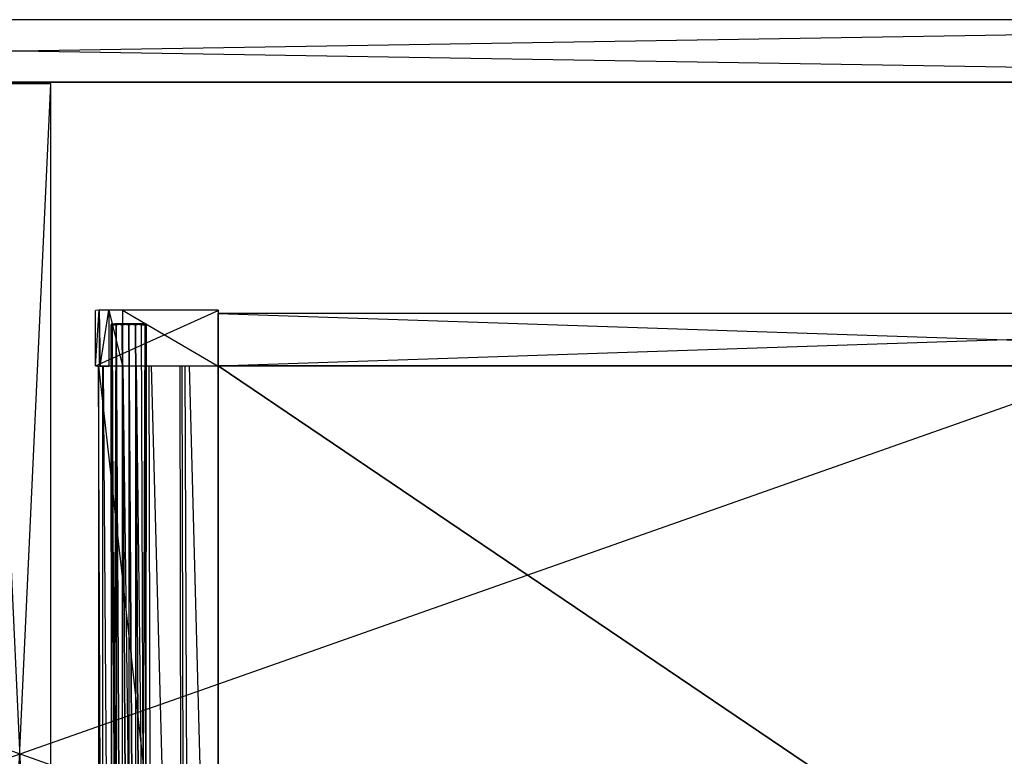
# Model space of a CAD drawing. Extents: x 0 to 1.2, y -0.5 to 0.
# Tile 6 of 8: x 0.6 to 0.9, y -0.27 to -0.05. Entities that reach past the tile are written whole.
import ezdxf

# ---------------------------------------------------------------- set-up
doc = ezdxf.new("R2010")
doc.units = 0
for name, color, linetype in [('L19_KORPUS_LEGATO_BO_X_11620__Y', 7, 'CONTINUOUS'), ('L20_KORPUS_LEGATO_RWT_X_11620__', 7, 'CONTINUOUS'), ('L26_KORPUS_LEGATO_MS_X_190__Y_4', 7, 'CONTINUOUS'), ('L2_DRAWERBOX_LEGATO_REL_6_X_365', 7, 'CONTINUOUS'), ('L4_DRAWERBOX_LEGATO_REL_4_X_139', 7, 'CONTINUOUS'), ('L5_DRAWERBOX_LEGATO_REL_3_X_479', 7, 'CONTINUOUS'), ('L6_DRAWERBOX_LEGATO_REL_2_X_479', 7, 'CONTINUOUS'), ('L7_DRAWERBOX_LEGATO_REL_1_X_373', 7, 'CONTINUOUS')]:
    doc.layers.add(name, color=color, linetype=linetype)

msp = doc.modelspace()

# ---------------------------------------------------------------- linework, layer by layer
at = {"layer": 'L19_KORPUS_LEGATO_BO_X_11620__Y', "color": 8}
for points, invisible_edges in [([(1.181, -0.4785, 0.02), (0.019, -0.069, 0.02), (0.019, -0.4785, 0.02), (1.181, -0.4785, 0.02)], 13), ([(0.019, -0.069, 0.02), (1.181, -0.4785, 0.02), (1.181, -0.069, 0.02), (0.019, -0.069, 0.02)], 14), ([(1.181, -0.069, 0.001), (0.019, -0.4785, 0.001), (0.019, -0.069, 0.001), (1.181, -0.069, 0.001)], 13), ([(0.019, -0.4785, 0.001), (1.181, -0.069, 0.001), (1.181, -0.4785, 0.001), (0.019, -0.4785, 0.001)], 14), ([(0.019, -0.069, 0.02), (1.181, -0.069, 0.001), (0.019, -0.069, 0.001), (0.019, -0.069, 0.02)], 13), ([(1.181, -0.069, 0.001), (0.019, -0.069, 0.02), (1.181, -0.069, 0.02), (1.181, -0.069, 0.001)], 14)]:
    msp.add_3dface(points, dxfattribs=dict(at, invisible_edges=invisible_edges))
at = {"layer": 'L20_KORPUS_LEGATO_RWT_X_11620__', "color": 8}
for points, invisible_edges in [([(0.019, -0.05, 0.1605), (1.181, -0.05, 0.0005), (0.019, -0.05, 0.0005), (0.019, -0.05, 0.1605)], 13), ([(1.181, -0.05, 0.0005), (0.019, -0.05, 0.1605), (1.181, -0.05, 0.1605), (1.181, -0.05, 0.0005)], 14), ([(1.181, -0.05, 0.0005), (0.019, -0.069, 0.0005), (0.019, -0.05, 0.0005), (1.181, -0.05, 0.0005)], 13), ([(0.019, -0.069, 0.0005), (1.181, -0.05, 0.0005), (1.181, -0.069, 0.0005), (0.019, -0.069, 0.0005)], 14), ([(1.181, -0.069, 0.1605), (0.019, -0.05, 0.1605), (0.019, -0.069, 0.1605), (1.181, -0.069, 0.1605)], 13), ([(0.019, -0.05, 0.1605), (1.181, -0.069, 0.1605), (1.181, -0.05, 0.1605), (0.019, -0.05, 0.1605)], 14), ([(1.181, -0.069, 0.0005), (0.019, -0.069, 0.1605), (0.019, -0.069, 0.0005), (1.181, -0.069, 0.0005)], 13), ([(0.019, -0.069, 0.1605), (1.181, -0.069, 0.0005), (1.181, -0.069, 0.1605), (0.019, -0.069, 0.1605)], 14)]:
    msp.add_3dface(points, dxfattribs=dict(at, invisible_edges=invisible_edges))
at = {"layer": 'L26_KORPUS_LEGATO_MS_X_190__Y_4', "color": 8}
for points, invisible_edges in [([(0.5905, -0.0695, 0.313), (0.6095, -0.0695, 0.02), (0.5905, -0.0695, 0.02), (0.5905, -0.0695, 0.313)], 13), ([(0.6095, -0.0695, 0.02), (0.5905, -0.0695, 0.313), (0.6095, -0.0695, 0.313), (0.6095, -0.0695, 0.02)], 14), ([(0.6095, -0.0695, 0.02), (0.5905, -0.4785, 0.02), (0.5905, -0.0695, 0.02), (0.6095, -0.0695, 0.02)], 13), ([(0.5905, -0.4785, 0.02), (0.6095, -0.0695, 0.02), (0.6095, -0.4785, 0.02), (0.5905, -0.4785, 0.02)], 14), ([(0.6095, -0.4785, 0.313), (0.5905, -0.0695, 0.313), (0.5905, -0.4785, 0.313), (0.6095, -0.4785, 0.313)], 13), ([(0.5905, -0.0695, 0.313), (0.6095, -0.4785, 0.313), (0.6095, -0.0695, 0.313), (0.5905, -0.0695, 0.313)], 14), ([(0.6095, -0.0695, 0.02), (0.6095, -0.4785, 0.313), (0.6095, -0.4785, 0.02), (0.6095, -0.0695, 0.02)], 13), ([(0.6095, -0.4785, 0.313), (0.6095, -0.0695, 0.02), (0.6095, -0.0695, 0.313), (0.6095, -0.4785, 0.313)], 14)]:
    msp.add_3dface(points, dxfattribs=dict(at, invisible_edges=invisible_edges))
at = {"layer": 'L2_DRAWERBOX_LEGATO_REL_6_X_365', "color": 8}
for points, invisible_edges in [([(0.660485, -0.4795, 0.032), (0.624, -0.1555, 0.032), (0.624, -0.4795, 0.032), (0.660485, -0.4795, 0.032)], 13), ([(0.624, -0.1555, 0.032), (0.660485, -0.4795, 0.032), (0.660485, -0.1555, 0.032), (0.624, -0.1555, 0.032)], 14), ([(0.624, -0.1555, 0.032), (0.625286, -0.4795, 0.10758), (0.624, -0.4795, 0.032), (0.624, -0.1555, 0.032)], 13), ([(0.625286, -0.4795, 0.10758), (0.624, -0.1555, 0.032), (0.625286, -0.1555, 0.10758), (0.625286, -0.4795, 0.10758)], 14), ([(0.625286, -0.1555, 0.10758), (0.625533, -0.4795, 0.110955), (0.625286, -0.4795, 0.10758), (0.625286, -0.1555, 0.10758)], 13), ([(0.625533, -0.4795, 0.110955), (0.625286, -0.1555, 0.10758), (0.625533, -0.1555, 0.110955), (0.625533, -0.4795, 0.110955)], 14), ([(0.625533, -0.1555, 0.110955), (0.62788, -0.4795, 0.114232), (0.625533, -0.4795, 0.110955), (0.625533, -0.1555, 0.110955)], 13), ([(0.62788, -0.4795, 0.114232), (0.625533, -0.1555, 0.110955), (0.62788, -0.1555, 0.114232), (0.62788, -0.4795, 0.114232)], 14), ([(0.62788, -0.1555, 0.114232), (0.631526, -0.4795, 0.115948), (0.62788, -0.4795, 0.114232), (0.62788, -0.1555, 0.114232)], 13), ([(0.631526, -0.4795, 0.115948), (0.62788, -0.1555, 0.114232), (0.631526, -0.1555, 0.115948), (0.631526, -0.4795, 0.115948)], 14), ([(0.631526, -0.1555, 0.115948), (0.635589, -0.4795, 0.115998), (0.631526, -0.4795, 0.115948), (0.631526, -0.1555, 0.115948)], 13), ([(0.635589, -0.4795, 0.115998), (0.631526, -0.1555, 0.115948), (0.635589, -0.1555, 0.115998), (0.635589, -0.4795, 0.115998)], 14), ([(0.635589, -0.1555, 0.115998), (0.639428, -0.4795, 0.114666), (0.635589, -0.4795, 0.115998), (0.635589, -0.1555, 0.115998)], 13), ([(0.639428, -0.4795, 0.114666), (0.635589, -0.1555, 0.115998), (0.639428, -0.1555, 0.114666), (0.639428, -0.4795, 0.114666)], 14), ([(0.639428, -0.1555, 0.114666), (0.64018, -0.4795, 0.113598), (0.639428, -0.4795, 0.114666), (0.639428, -0.1555, 0.114666)], 13), ([(0.64018, -0.4795, 0.113598), (0.639428, -0.1555, 0.114666), (0.64018, -0.1555, 0.113598), (0.64018, -0.4795, 0.113598)], 14), ([(0.64018, -0.1555, 0.113598), (0.648889, -0.4795, 0.060646), (0.64018, -0.4795, 0.113598), (0.64018, -0.1555, 0.113598)], 13), ([(0.648889, -0.4795, 0.060646), (0.64018, -0.1555, 0.113598), (0.648889, -0.1555, 0.060646), (0.648889, -0.4795, 0.060646)], 14), ([(0.648889, -0.1555, 0.060646), (0.64947, -0.4795, 0.058607), (0.648889, -0.4795, 0.060646), (0.648889, -0.1555, 0.060646)], 13), ([(0.64947, -0.4795, 0.058607), (0.648889, -0.1555, 0.060646), (0.64947, -0.1555, 0.058607), (0.64947, -0.4795, 0.058607)], 14), ([(0.64947, -0.1555, 0.058607), (0.650433, -0.4795, 0.056719), (0.64947, -0.4795, 0.058607), (0.64947, -0.1555, 0.058607)], 13), ([(0.650433, -0.4795, 0.056719), (0.64947, -0.1555, 0.058607), (0.650433, -0.1555, 0.056719), (0.650433, -0.4795, 0.056719)], 14), ([(0.650433, -0.1555, 0.056719), (0.651741, -0.4795, 0.055052), (0.650433, -0.4795, 0.056719), (0.650433, -0.1555, 0.056719)], 13), ([(0.651741, -0.4795, 0.055052), (0.650433, -0.1555, 0.056719), (0.651741, -0.1555, 0.055052), (0.651741, -0.4795, 0.055052)], 14), ([(0.651741, -0.1555, 0.055052), (0.660485, -0.4795, 0.048743), (0.651741, -0.4795, 0.055052), (0.651741, -0.1555, 0.055052)], 13), ([(0.660485, -0.4795, 0.048743), (0.651741, -0.1555, 0.055052), (0.660485, -0.1555, 0.048743), (0.660485, -0.4795, 0.048743)], 14), ([(0.660485, -0.1555, 0.048743), (0.660485, -0.4795, 0.032), (0.660485, -0.4795, 0.048743), (0.660485, -0.1555, 0.048743)], 13), ([(0.660485, -0.4795, 0.032), (0.660485, -0.1555, 0.048743), (0.660485, -0.1555, 0.032), (0.660485, -0.4795, 0.032)], 14)]:
    msp.add_3dface(points, dxfattribs=dict(at, invisible_edges=invisible_edges))
at = {"layer": 'L4_DRAWERBOX_LEGATO_REL_4_X_139', "color": 8}
for points, invisible_edges in [([(0.627831, -0.142651, 0.1666), (0.628243, -0.143025, 0.168674), (0.627831, -0.143025, 0.1666), (0.627831, -0.142651, 0.1666)], 13), ([(0.628243, -0.143025, 0.168674), (0.627831, -0.142651, 0.1666), (0.628243, -0.142651, 0.168674), (0.628243, -0.143025, 0.168674)], 14), ([(0.628243, -0.142651, 0.164526), (0.627831, -0.143025, 0.1666), (0.628243, -0.143025, 0.164526), (0.628243, -0.142651, 0.164526)], 13), ([(0.627831, -0.143025, 0.1666), (0.628243, -0.142651, 0.164526), (0.627831, -0.142651, 0.1666), (0.627831, -0.143025, 0.1666)], 14), ([(0.629336, -0.142651, 0.164979), (0.627831, -0.142651, 0.1666), (0.628243, -0.142651, 0.164526), (0.629336, -0.142651, 0.164979)], 13), ([(0.627831, -0.142651, 0.1666), (0.629336, -0.142651, 0.164979), (0.629013, -0.142651, 0.1666), (0.627831, -0.142651, 0.1666)], 14), ([(0.629336, -0.142651, 0.168221), (0.627831, -0.142651, 0.1666), (0.629013, -0.142651, 0.1666), (0.629336, -0.142651, 0.168221)], 13), ([(0.627831, -0.142651, 0.1666), (0.629336, -0.142651, 0.168221), (0.628243, -0.142651, 0.168674), (0.627831, -0.142651, 0.1666)], 14), ([(0.627831, -0.143025, 0.1666), (0.628243, -0.452987, 0.168674), (0.627831, -0.452987, 0.1666), (0.627831, -0.143025, 0.1666)], 13), ([(0.628243, -0.452987, 0.168674), (0.627831, -0.143025, 0.1666), (0.628243, -0.143025, 0.168674), (0.628243, -0.452987, 0.168674)], 14), ([(0.628243, -0.143025, 0.164526), (0.627831, -0.452987, 0.1666), (0.628243, -0.452987, 0.164526), (0.628243, -0.143025, 0.164526)], 13), ([(0.627831, -0.452987, 0.1666), (0.628243, -0.143025, 0.164526), (0.627831, -0.143025, 0.1666), (0.627831, -0.452987, 0.1666)], 14), ([(0.628243, -0.142651, 0.168674), (0.629418, -0.143025, 0.170432), (0.628243, -0.143025, 0.168674), (0.628243, -0.142651, 0.168674)], 13), ([(0.629418, -0.143025, 0.170432), (0.628243, -0.142651, 0.168674), (0.629418, -0.142651, 0.170432), (0.629418, -0.143025, 0.170432)], 14), ([(0.629418, -0.142651, 0.162768), (0.628243, -0.143025, 0.164526), (0.629418, -0.143025, 0.162768), (0.629418, -0.142651, 0.162768)], 13), ([(0.628243, -0.143025, 0.164526), (0.629418, -0.142651, 0.162768), (0.628243, -0.142651, 0.164526), (0.628243, -0.143025, 0.164526)], 14), ([(0.630254, -0.142651, 0.163604), (0.628243, -0.142651, 0.164526), (0.629418, -0.142651, 0.162768), (0.630254, -0.142651, 0.163604)], 13), ([(0.628243, -0.142651, 0.164526), (0.630254, -0.142651, 0.163604), (0.629336, -0.142651, 0.164979), (0.628243, -0.142651, 0.164526)], 14), ([(0.630254, -0.142651, 0.169596), (0.628243, -0.142651, 0.168674), (0.629336, -0.142651, 0.168221), (0.630254, -0.142651, 0.169596)], 13), ([(0.628243, -0.142651, 0.168674), (0.630254, -0.142651, 0.169596), (0.629418, -0.142651, 0.170432), (0.628243, -0.142651, 0.168674)], 14), ([(0.628243, -0.143025, 0.168674), (0.629418, -0.452987, 0.170432), (0.628243, -0.452987, 0.168674), (0.628243, -0.143025, 0.168674)], 13), ([(0.629418, -0.452987, 0.170432), (0.628243, -0.143025, 0.168674), (0.629418, -0.143025, 0.170432), (0.629418, -0.452987, 0.170432)], 14), ([(0.629418, -0.143025, 0.162768), (0.628243, -0.452987, 0.164526), (0.629418, -0.452987, 0.162768), (0.629418, -0.143025, 0.162768)], 13), ([(0.628243, -0.452987, 0.164526), (0.629418, -0.143025, 0.162768), (0.628243, -0.143025, 0.164526), (0.628243, -0.452987, 0.164526)], 14), ([(0.629336, -0.142651, 0.164979), (0.637487, -0.142651, 0.1666), (0.629013, -0.142651, 0.1666), (0.629336, -0.142651, 0.164979)], 13), ([(0.629013, -0.142651, 0.1666), (0.637487, -0.142651, 0.1666), (0.629336, -0.142651, 0.168221), (0.629013, -0.142651, 0.1666)], 10), ([(0.630254, -0.142651, 0.163604), (0.636246, -0.142651, 0.163604), (0.629336, -0.142651, 0.164979), (0.630254, -0.142651, 0.163604)], 10), ([(0.629336, -0.142651, 0.164979), (0.636246, -0.142651, 0.163604), (0.637165, -0.142651, 0.164979), (0.629336, -0.142651, 0.164979)], 13), ([(0.629336, -0.142651, 0.164979), (0.637165, -0.142651, 0.164979), (0.637487, -0.142651, 0.1666), (0.629336, -0.142651, 0.164979)], 10), ([(0.629336, -0.142651, 0.168221), (0.637487, -0.142651, 0.1666), (0.637165, -0.142651, 0.168221), (0.629336, -0.142651, 0.168221)], 13), ([(0.629336, -0.142651, 0.168221), (0.637165, -0.142651, 0.168221), (0.636246, -0.142651, 0.169596), (0.629336, -0.142651, 0.168221)], 14), ([(0.629336, -0.142651, 0.168221), (0.636246, -0.142651, 0.169596), (0.630254, -0.142651, 0.169596), (0.629336, -0.142651, 0.168221)], 15), ([(0.631176, -0.142651, 0.171607), (0.629418, -0.143025, 0.170432), (0.629418, -0.142651, 0.170432), (0.631176, -0.142651, 0.171607)], 13), ([(0.629418, -0.143025, 0.170432), (0.631176, -0.142651, 0.171607), (0.631176, -0.143025, 0.171607), (0.629418, -0.143025, 0.170432)], 14), ([(0.631176, -0.143025, 0.161593), (0.629418, -0.142651, 0.162768), (0.629418, -0.143025, 0.162768), (0.631176, -0.143025, 0.161593)], 13), ([(0.629418, -0.142651, 0.162768), (0.631176, -0.143025, 0.161593), (0.631176, -0.142651, 0.161593), (0.629418, -0.142651, 0.162768)], 14), ([(0.631629, -0.142651, 0.162686), (0.629418, -0.142651, 0.162768), (0.631176, -0.142651, 0.161593), (0.631629, -0.142651, 0.162686)], 13), ([(0.629418, -0.142651, 0.162768), (0.631629, -0.142651, 0.162686), (0.630254, -0.142651, 0.163604), (0.629418, -0.142651, 0.162768)], 14), ([(0.631629, -0.142651, 0.170514), (0.629418, -0.142651, 0.170432), (0.630254, -0.142651, 0.169596), (0.631629, -0.142651, 0.170514)], 13), ([(0.629418, -0.142651, 0.170432), (0.631629, -0.142651, 0.170514), (0.631176, -0.142651, 0.171607), (0.629418, -0.142651, 0.170432)], 14), ([(0.629418, -0.143025, 0.170432), (0.631176, -0.452987, 0.171607), (0.629418, -0.452987, 0.170432), (0.629418, -0.143025, 0.170432)], 13), ([(0.631176, -0.452987, 0.171607), (0.629418, -0.143025, 0.170432), (0.631176, -0.143025, 0.171607), (0.631176, -0.452987, 0.171607)], 14), ([(0.631176, -0.452987, 0.161593), (0.629418, -0.143025, 0.162768), (0.629418, -0.452987, 0.162768), (0.631176, -0.452987, 0.161593)], 13), ([(0.629418, -0.143025, 0.162768), (0.631176, -0.452987, 0.161593), (0.631176, -0.143025, 0.161593), (0.629418, -0.143025, 0.162768)], 14), ([(0.631629, -0.142651, 0.162686), (0.636246, -0.142651, 0.163604), (0.630254, -0.142651, 0.163604), (0.631629, -0.142651, 0.162686)], 13), ([(0.630254, -0.142651, 0.169596), (0.636246, -0.142651, 0.169596), (0.634872, -0.142651, 0.170514), (0.630254, -0.142651, 0.169596)], 15), ([(0.630254, -0.142651, 0.169596), (0.634872, -0.142651, 0.170514), (0.631629, -0.142651, 0.170514), (0.630254, -0.142651, 0.169596)], 15), ([(0.63325, -0.142651, 0.172019), (0.631176, -0.143025, 0.171607), (0.631176, -0.142651, 0.171607), (0.63325, -0.142651, 0.172019)], 13), ([(0.631176, -0.143025, 0.171607), (0.63325, -0.142651, 0.172019), (0.63325, -0.143025, 0.172019), (0.631176, -0.143025, 0.171607)], 14), ([(0.63325, -0.143025, 0.161181), (0.631176, -0.142651, 0.161593), (0.631176, -0.143025, 0.161593), (0.63325, -0.143025, 0.161181)], 13), ([(0.631176, -0.142651, 0.161593), (0.63325, -0.143025, 0.161181), (0.63325, -0.142651, 0.161181), (0.631176, -0.142651, 0.161593)], 14), ([(0.63325, -0.142651, 0.162363), (0.631176, -0.142651, 0.161593), (0.63325, -0.142651, 0.161181), (0.63325, -0.142651, 0.162363)], 13), ([(0.631176, -0.142651, 0.161593), (0.63325, -0.142651, 0.162363), (0.631629, -0.142651, 0.162686), (0.631176, -0.142651, 0.161593)], 14), ([(0.63325, -0.142651, 0.170837), (0.631176, -0.142651, 0.171607), (0.631629, -0.142651, 0.170514), (0.63325, -0.142651, 0.170837)], 13), ([(0.631176, -0.142651, 0.171607), (0.63325, -0.142651, 0.170837), (0.63325, -0.142651, 0.172019), (0.631176, -0.142651, 0.171607)], 14), ([(0.631176, -0.143025, 0.171607), (0.63325, -0.452987, 0.172019), (0.631176, -0.452987, 0.171607), (0.631176, -0.143025, 0.171607)], 13), ([(0.63325, -0.452987, 0.172019), (0.631176, -0.143025, 0.171607), (0.63325, -0.143025, 0.172019), (0.63325, -0.452987, 0.172019)], 14), ([(0.63325, -0.452987, 0.161181), (0.631176, -0.143025, 0.161593), (0.631176, -0.452987, 0.161593), (0.63325, -0.452987, 0.161181)], 13), ([(0.631176, -0.143025, 0.161593), (0.63325, -0.452987, 0.161181), (0.63325, -0.143025, 0.161181), (0.631176, -0.143025, 0.161593)], 14), ([(0.634872, -0.142651, 0.162686), (0.631629, -0.142651, 0.162686), (0.63325, -0.142651, 0.162363), (0.634872, -0.142651, 0.162686)], 13), ([(0.631629, -0.142651, 0.162686), (0.634872, -0.142651, 0.162686), (0.636246, -0.142651, 0.163604), (0.631629, -0.142651, 0.162686)], 10), ([(0.631629, -0.142651, 0.170514), (0.634872, -0.142651, 0.170514), (0.63325, -0.142651, 0.170837), (0.631629, -0.142651, 0.170514)], 15), ([(0.635324, -0.143025, 0.161593), (0.63325, -0.142651, 0.161181), (0.63325, -0.143025, 0.161181), (0.635324, -0.143025, 0.161593)], 13), ([(0.63325, -0.142651, 0.161181), (0.635324, -0.143025, 0.161593), (0.635324, -0.142651, 0.161593), (0.63325, -0.142651, 0.161181)], 14), ([(0.635324, -0.142651, 0.171607), (0.63325, -0.143025, 0.172019), (0.63325, -0.142651, 0.172019), (0.635324, -0.142651, 0.171607)], 13), ([(0.63325, -0.143025, 0.172019), (0.635324, -0.142651, 0.171607), (0.635324, -0.143025, 0.171607), (0.63325, -0.143025, 0.172019)], 14), ([(0.635324, -0.142651, 0.171607), (0.63325, -0.142651, 0.170837), (0.634872, -0.142651, 0.170514), (0.635324, -0.142651, 0.171607)], 13), ([(0.63325, -0.142651, 0.170837), (0.635324, -0.142651, 0.171607), (0.63325, -0.142651, 0.172019), (0.63325, -0.142651, 0.170837)], 14), ([(0.635324, -0.142651, 0.161593), (0.63325, -0.142651, 0.162363), (0.63325, -0.142651, 0.161181), (0.635324, -0.142651, 0.161593)], 13), ([(0.63325, -0.142651, 0.162363), (0.635324, -0.142651, 0.161593), (0.634872, -0.142651, 0.162686), (0.63325, -0.142651, 0.162363)], 14), ([(0.635324, -0.452987, 0.161593), (0.63325, -0.143025, 0.161181), (0.63325, -0.452987, 0.161181), (0.635324, -0.452987, 0.161593)], 13), ([(0.63325, -0.143025, 0.161181), (0.635324, -0.452987, 0.161593), (0.635324, -0.143025, 0.161593), (0.63325, -0.143025, 0.161181)], 14), ([(0.63325, -0.143025, 0.172019), (0.635324, -0.452987, 0.171607), (0.63325, -0.452987, 0.172019), (0.63325, -0.143025, 0.172019)], 13), ([(0.635324, -0.452987, 0.171607), (0.63325, -0.143025, 0.172019), (0.635324, -0.143025, 0.171607), (0.635324, -0.452987, 0.171607)], 14), ([(0.637082, -0.142651, 0.170432), (0.634872, -0.142651, 0.170514), (0.636246, -0.142651, 0.169596), (0.637082, -0.142651, 0.170432)], 13), ([(0.634872, -0.142651, 0.170514), (0.637082, -0.142651, 0.170432), (0.635324, -0.142651, 0.171607), (0.634872, -0.142651, 0.170514)], 14), ([(0.637082, -0.142651, 0.162768), (0.634872, -0.142651, 0.162686), (0.635324, -0.142651, 0.161593), (0.637082, -0.142651, 0.162768)], 13), ([(0.634872, -0.142651, 0.162686), (0.637082, -0.142651, 0.162768), (0.636246, -0.142651, 0.163604), (0.634872, -0.142651, 0.162686)], 14), ([(0.637082, -0.143025, 0.162768), (0.635324, -0.142651, 0.161593), (0.635324, -0.143025, 0.161593), (0.637082, -0.143025, 0.162768)], 13), ([(0.635324, -0.142651, 0.161593), (0.637082, -0.143025, 0.162768), (0.637082, -0.142651, 0.162768), (0.635324, -0.142651, 0.161593)], 14), ([(0.637082, -0.142651, 0.170432), (0.635324, -0.143025, 0.171607), (0.635324, -0.142651, 0.171607), (0.637082, -0.142651, 0.170432)], 13), ([(0.635324, -0.143025, 0.171607), (0.637082, -0.142651, 0.170432), (0.637082, -0.143025, 0.170432), (0.635324, -0.143025, 0.171607)], 14), ([(0.637082, -0.452987, 0.162768), (0.635324, -0.143025, 0.161593), (0.635324, -0.452987, 0.161593), (0.637082, -0.452987, 0.162768)], 13), ([(0.635324, -0.143025, 0.161593), (0.637082, -0.452987, 0.162768), (0.637082, -0.143025, 0.162768), (0.635324, -0.143025, 0.161593)], 14), ([(0.635324, -0.143025, 0.171607), (0.637082, -0.452987, 0.170432), (0.635324, -0.452987, 0.171607), (0.635324, -0.143025, 0.171607)], 13), ([(0.637082, -0.452987, 0.170432), (0.635324, -0.143025, 0.171607), (0.637082, -0.143025, 0.170432), (0.637082, -0.452987, 0.170432)], 14), ([(0.638257, -0.142651, 0.168674), (0.636246, -0.142651, 0.169596), (0.637165, -0.142651, 0.168221), (0.638257, -0.142651, 0.168674)], 13), ([(0.636246, -0.142651, 0.169596), (0.638257, -0.142651, 0.168674), (0.637082, -0.142651, 0.170432), (0.636246, -0.142651, 0.169596)], 14), ([(0.638257, -0.142651, 0.164526), (0.636246, -0.142651, 0.163604), (0.637082, -0.142651, 0.162768), (0.638257, -0.142651, 0.164526)], 13), ([(0.636246, -0.142651, 0.163604), (0.638257, -0.142651, 0.164526), (0.637165, -0.142651, 0.164979), (0.636246, -0.142651, 0.163604)], 14), ([(0.638257, -0.142651, 0.164526), (0.637082, -0.143025, 0.162768), (0.638257, -0.143025, 0.164526), (0.638257, -0.142651, 0.164526)], 13), ([(0.637082, -0.143025, 0.162768), (0.638257, -0.142651, 0.164526), (0.637082, -0.142651, 0.162768), (0.637082, -0.143025, 0.162768)], 14), ([(0.637082, -0.142651, 0.170432), (0.638257, -0.143025, 0.168674), (0.637082, -0.143025, 0.170432), (0.637082, -0.142651, 0.170432)], 13), ([(0.638257, -0.143025, 0.168674), (0.637082, -0.142651, 0.170432), (0.638257, -0.142651, 0.168674), (0.638257, -0.143025, 0.168674)], 14), ([(0.638257, -0.143025, 0.164526), (0.637082, -0.452987, 0.162768), (0.638257, -0.452987, 0.164526), (0.638257, -0.143025, 0.164526)], 13), ([(0.637082, -0.452987, 0.162768), (0.638257, -0.143025, 0.164526), (0.637082, -0.143025, 0.162768), (0.637082, -0.452987, 0.162768)], 14), ([(0.637082, -0.143025, 0.170432), (0.638257, -0.452987, 0.168674), (0.637082, -0.452987, 0.170432), (0.637082, -0.143025, 0.170432)], 13), ([(0.638257, -0.452987, 0.168674), (0.637082, -0.143025, 0.170432), (0.638257, -0.143025, 0.168674), (0.638257, -0.452987, 0.168674)], 14), ([(0.63867, -0.142651, 0.1666), (0.637165, -0.142651, 0.168221), (0.637487, -0.142651, 0.1666), (0.63867, -0.142651, 0.1666)], 13), ([(0.637165, -0.142651, 0.168221), (0.63867, -0.142651, 0.1666), (0.638257, -0.142651, 0.168674), (0.637165, -0.142651, 0.168221)], 14), ([(0.63867, -0.142651, 0.1666), (0.637165, -0.142651, 0.164979), (0.638257, -0.142651, 0.164526), (0.63867, -0.142651, 0.1666)], 13), ([(0.637165, -0.142651, 0.164979), (0.63867, -0.142651, 0.1666), (0.637487, -0.142651, 0.1666), (0.637165, -0.142651, 0.164979)], 14), ([(0.63867, -0.142651, 0.1666), (0.638257, -0.143025, 0.164526), (0.63867, -0.143025, 0.1666), (0.63867, -0.142651, 0.1666)], 13), ([(0.638257, -0.143025, 0.164526), (0.63867, -0.142651, 0.1666), (0.638257, -0.142651, 0.164526), (0.638257, -0.143025, 0.164526)], 14), ([(0.638257, -0.142651, 0.168674), (0.63867, -0.143025, 0.1666), (0.638257, -0.143025, 0.168674), (0.638257, -0.142651, 0.168674)], 13), ([(0.63867, -0.143025, 0.1666), (0.638257, -0.142651, 0.168674), (0.63867, -0.142651, 0.1666), (0.63867, -0.143025, 0.1666)], 14), ([(0.63867, -0.143025, 0.1666), (0.638257, -0.452987, 0.164526), (0.63867, -0.452987, 0.1666), (0.63867, -0.143025, 0.1666)], 13), ([(0.638257, -0.452987, 0.164526), (0.63867, -0.143025, 0.1666), (0.638257, -0.143025, 0.164526), (0.638257, -0.452987, 0.164526)], 14), ([(0.638257, -0.143025, 0.168674), (0.63867, -0.452987, 0.1666), (0.638257, -0.452987, 0.168674), (0.638257, -0.143025, 0.168674)], 13), ([(0.63867, -0.452987, 0.1666), (0.638257, -0.143025, 0.168674), (0.63867, -0.143025, 0.1666), (0.63867, -0.452987, 0.1666)], 14)]:
    msp.add_3dface(points, dxfattribs=dict(at, invisible_edges=invisible_edges))
at = {"layer": 'L5_DRAWERBOX_LEGATO_REL_3_X_479', "color": 8}
for points, invisible_edges in [([(0.660485, -0.1555, 0.048), (1.139515, -0.1555, 0.032), (0.660485, -0.1555, 0.032), (0.660485, -0.1555, 0.048)], 13), ([(1.139515, -0.1555, 0.032), (0.660485, -0.1555, 0.048), (1.139515, -0.1555, 0.048), (1.139515, -0.1555, 0.032)], 14), ([(1.139515, -0.4795, 0.048), (0.660485, -0.1555, 0.048), (0.660485, -0.4795, 0.048), (1.139515, -0.4795, 0.048)], 13), ([(0.660485, -0.1555, 0.048), (1.139515, -0.4795, 0.048), (1.139515, -0.1555, 0.048), (0.660485, -0.1555, 0.048)], 14), ([(0.660485, -0.1555, 0.032), (1.139515, -0.4795, 0.032), (0.660485, -0.4795, 0.032), (0.660485, -0.1555, 0.032)], 13), ([(1.139515, -0.4795, 0.032), (0.660485, -0.1555, 0.032), (1.139515, -0.1555, 0.032), (1.139515, -0.4795, 0.032)], 14), ([(0.660485, -0.1555, 0.048), (0.660485, -0.4795, 0.032), (0.660485, -0.4795, 0.048), (0.660485, -0.1555, 0.048)], 13), ([(0.660485, -0.4795, 0.032), (0.660485, -0.1555, 0.048), (0.660485, -0.1555, 0.032), (0.660485, -0.4795, 0.032)], 14)]:
    msp.add_3dface(points, dxfattribs=dict(at, invisible_edges=invisible_edges))
at = {"layer": 'L6_DRAWERBOX_LEGATO_REL_2_X_479', "color": 8}
for points, invisible_edges in [([(1.139515, -0.1555, 0.167), (0.660485, -0.1395, 0.167), (0.660485, -0.1555, 0.167), (1.139515, -0.1555, 0.167)], 13), ([(0.660485, -0.1395, 0.167), (1.139515, -0.1555, 0.167), (1.139515, -0.1395, 0.167), (0.660485, -0.1395, 0.167)], 14), ([(0.660485, -0.1395, 0.167), (1.139515, -0.1395, 0.032), (0.660485, -0.1395, 0.032), (0.660485, -0.1395, 0.167)], 13), ([(1.139515, -0.1395, 0.032), (0.660485, -0.1395, 0.167), (1.139515, -0.1395, 0.167), (1.139515, -0.1395, 0.032)], 14), ([(1.139515, -0.1395, 0.032), (0.660485, -0.1555, 0.032), (0.660485, -0.1395, 0.032), (1.139515, -0.1395, 0.032)], 13), ([(0.660485, -0.1555, 0.032), (1.139515, -0.1395, 0.032), (1.139515, -0.1555, 0.032), (0.660485, -0.1555, 0.032)], 14), ([(0.660485, -0.1395, 0.167), (0.660485, -0.1555, 0.032), (0.660485, -0.1555, 0.167), (0.660485, -0.1395, 0.167)], 13), ([(0.660485, -0.1555, 0.032), (0.660485, -0.1395, 0.167), (0.660485, -0.1395, 0.032), (0.660485, -0.1555, 0.032)], 14), ([(1.139515, -0.1555, 0.167), (0.660485, -0.1555, 0.032), (1.139515, -0.1555, 0.032), (1.139515, -0.1555, 0.167)], 13), ([(0.660485, -0.1555, 0.032), (1.139515, -0.1555, 0.167), (0.660485, -0.1555, 0.167), (0.660485, -0.1555, 0.032)], 14)]:
    msp.add_3dface(points, dxfattribs=dict(at, invisible_edges=invisible_edges))
at = {"layer": 'L7_DRAWERBOX_LEGATO_REL_1_X_373', "color": 8}
for points, invisible_edges in [([(0.660485, -0.138513, 0.1674), (0.623142, -0.138651, 0.032007), (0.624237, -0.138468, 0.157951), (0.660485, -0.138513, 0.1674)], 14), ([(0.624237, -0.138468, 0.157951), (0.623142, -0.155499, 0.032007), (0.624237, -0.155682, 0.157951), (0.624237, -0.138468, 0.157951)], 13), ([(0.623142, -0.155499, 0.032007), (0.624237, -0.138468, 0.157951), (0.623142, -0.138651, 0.032007), (0.623142, -0.155499, 0.032007)], 14), ([(0.660485, -0.138513, 0.1674), (0.660485, -0.13865, 0.032), (0.623142, -0.138651, 0.032007), (0.660485, -0.138513, 0.1674)], 14), ([(0.660485, -0.13865, 0.032), (0.623142, -0.155499, 0.032007), (0.623142, -0.138651, 0.032007), (0.660485, -0.13865, 0.032)], 13), ([(0.623142, -0.155499, 0.032007), (0.660485, -0.13865, 0.032), (0.660485, -0.1555, 0.032), (0.623142, -0.155499, 0.032007)], 14), ([(0.660485, -0.138513, 0.1674), (0.624237, -0.138468, 0.157951), (0.627167, -0.138536, 0.165411), (0.660485, -0.138513, 0.1674)], 14), ([(0.627167, -0.138536, 0.165411), (0.624237, -0.138468, 0.157951), (0.624482, -0.138542, 0.16166), (0.627167, -0.138536, 0.165411)], 14), ([(0.624482, -0.155608, 0.16166), (0.624237, -0.138468, 0.157951), (0.624237, -0.155682, 0.157951), (0.624482, -0.155608, 0.16166)], 13), ([(0.624237, -0.138468, 0.157951), (0.624482, -0.155608, 0.16166), (0.624482, -0.138542, 0.16166), (0.624237, -0.138468, 0.157951)], 14), ([(0.627167, -0.138536, 0.165411), (0.624482, -0.155608, 0.16166), (0.627167, -0.155614, 0.165411), (0.627167, -0.138536, 0.165411)], 13), ([(0.624482, -0.155608, 0.16166), (0.627167, -0.138536, 0.165411), (0.624482, -0.138542, 0.16166), (0.624482, -0.155608, 0.16166)], 14), ([(0.660485, -0.138513, 0.1674), (0.627167, -0.138536, 0.165411), (0.631279, -0.138525, 0.167347), (0.660485, -0.138513, 0.1674)], 14), ([(0.627167, -0.138536, 0.165411), (0.631279, -0.155625, 0.167347), (0.631279, -0.138525, 0.167347), (0.627167, -0.138536, 0.165411)], 14), ([(0.631279, -0.155625, 0.167347), (0.627167, -0.138536, 0.165411), (0.627167, -0.155614, 0.165411), (0.631279, -0.155625, 0.167347)], 13), ([(0.631279, -0.138525, 0.167347), (0.660485, -0.155637, 0.1674), (0.660485, -0.138513, 0.1674), (0.631279, -0.138525, 0.167347)], 14), ([(0.660485, -0.155637, 0.1674), (0.631279, -0.138525, 0.167347), (0.631279, -0.155625, 0.167347), (0.660485, -0.155637, 0.1674)], 13), ([(0.660485, -0.1555, 0.032), (0.660485, -0.138513, 0.1674), (0.660485, -0.155637, 0.1674), (0.660485, -0.1555, 0.032)], 13), ([(0.660485, -0.138513, 0.1674), (0.660485, -0.1555, 0.032), (0.660485, -0.13865, 0.032), (0.660485, -0.138513, 0.1674)], 14), ([(0.624237, -0.155682, 0.157951), (0.623142, -0.155499, 0.032007), (0.660485, -0.1555, 0.032), (0.624237, -0.155682, 0.157951)], 14), ([(0.660485, -0.155637, 0.1674), (0.624237, -0.155682, 0.157951), (0.660485, -0.1555, 0.032), (0.660485, -0.155637, 0.1674)], 14), ([(0.627167, -0.155614, 0.165411), (0.624482, -0.155608, 0.16166), (0.624237, -0.155682, 0.157951), (0.627167, -0.155614, 0.165411)], 14), ([(0.660485, -0.155637, 0.1674), (0.627167, -0.155614, 0.165411), (0.624237, -0.155682, 0.157951), (0.660485, -0.155637, 0.1674)], 14), ([(0.660485, -0.155637, 0.1674), (0.631279, -0.155625, 0.167347), (0.627167, -0.155614, 0.165411), (0.660485, -0.155637, 0.1674)], 14)]:
    msp.add_3dface(points, dxfattribs=dict(at, invisible_edges=invisible_edges))

doc.saveas('drawing.dxf')
